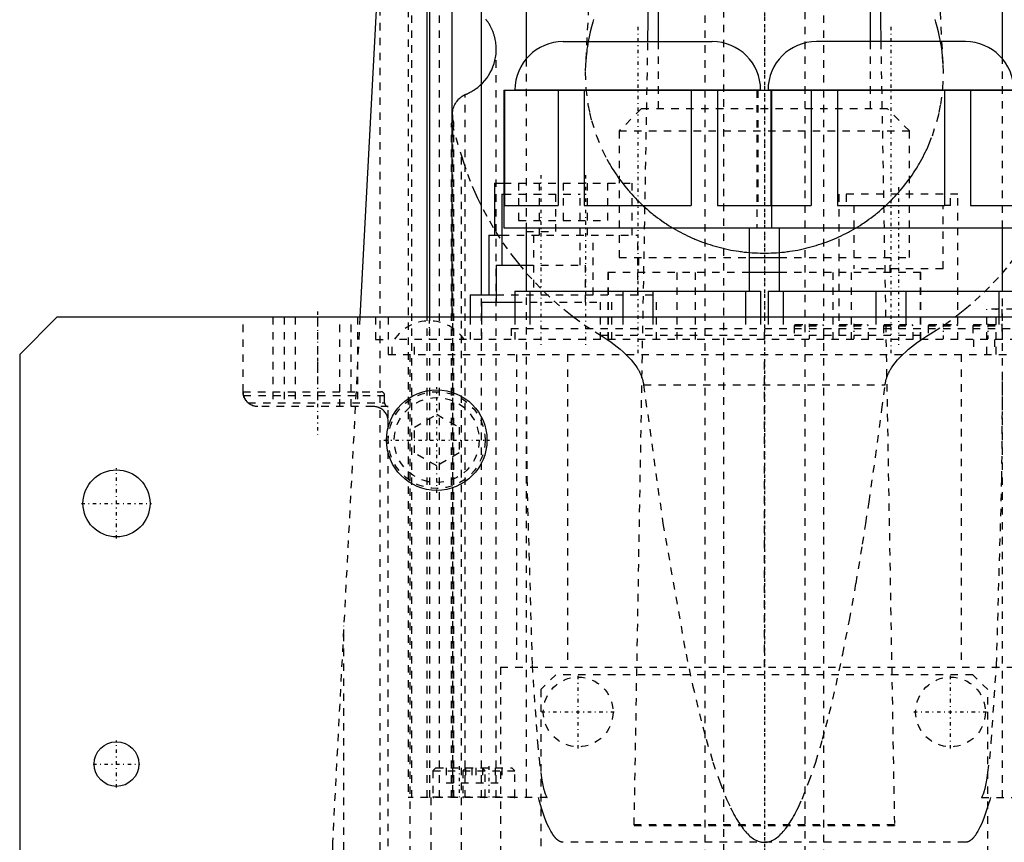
# Model space of a CAD drawing. Extents: x -100 to 100, y -99 to 429.
# Tile 11 of 14: x -100 to 32, y 85 to 196. Entities that reach past the tile are written whole.
import ezdxf

# ---------------------------------------------------------------- set-up
doc = ezdxf.new("R2010")
doc.units = 0
doc.linetypes.add('CENTER', pattern=[1.5, 0.45, -0.5, 0.05, -0.5])
doc.linetypes.add('DASHED', pattern=[2, 1, -1])
for name, color, linetype in [('AM_0', 7, 'CONTINUOUS'), ('AM_3', 7, 'DASHED'), ('AM_7', 7, 'CENTER')]:
    doc.layers.add(name, color=color, linetype=linetype)

msp = doc.modelspace()

# ---------------------------------------------------------------- linework, layer by layer
at = {"layer": 'AM_0', "color": 7, "linetype": 'CONTINUOUS'}
for p, q in [((-14.25, 286.2), (-14.25, 193)), ((14.25, 193), (14.25, 286.2)), ((-45.28, 156), (-45.28, 227.5)), ((-44.94, 156), (-44.94, 227.5)), ((-41.94, 156), (-41.94, 227.5)), ((-38, 159), (-38, 227.5)), ((-32, 225.85), (-32, 190.66)), ((32, 190.66), (32, 225.85)), ((-15.64, 193), (-15.1, 223.71)), ((15.1, 223.71), (15.64, 193)), ((-50.81, 222.76), (-54.31, 156)), ((-27.01, 193), (-6.99, 193)), ((27.01, 193), (6.99, 193)), ((-35, 186.47), (-35, 168)), ((-35, 186.47), (35, 186.47)), ((-34.89, 186.47), (-34.89, 171)), ((-33.5, 186.51), (-33.5, 186.47)), ((-33.5, 186.51), (-0.5, 186.51)), ((-27.69, 186.47), (-27.69, 171)), ((-24.19, 186.47), (-24.19, 171)), ((-9.81, 186.47), (-9.81, 171)), ((-6.31, 186.47), (-6.31, 171)), ((-0.5, 186.47), (-0.5, 186.51)), ((0.5, 186.51), (0.5, 186.47)), ((0.5, 186.51), (33.5, 186.51)), ((0.89, 186.47), (0.89, 171)), ((1, 168), (1, 186.47)), ((6.31, 186.47), (6.31, 171)), ((9.81, 186.47), (9.81, 171)), ((24.19, 186.47), (24.19, 171)), ((27.69, 186.47), (27.69, 171)), ((-36.25, 174), (-36.25, 167)), ((-36.25, 174), (-35.01, 174)), ((-35.25, 172.5), (-35.25, 163)), ((-35.25, 172.5), (-35, 172.5)), ((-34.89, 171), (-27.69, 171)), ((-24.19, 171), (-9.81, 171)), ((-6.31, 171), (0.89, 171)), ((1, 171), (6.31, 171)), ((9.81, 171), (24.19, 171)), ((27.69, 171), (34.89, 171)), ((-35, 168), (35, 168)), ((-32, 168), (-32, 159.5)), ((-2, 159.5), (-2, 168)), ((2, 168), (2, 159.5)), ((32, 159.5), (32, 168)), ((32, 159.5), (32, 168)), ((-37, 167), (-37, 159)), ((-37, 167), (-35.26, 167)), ((-2, 164), (2, 164)), ((-36, 163), (-36, 158)), ((-36, 163), (-32, 163)), ((2, 162), (-2, 162)), ((-39.5, 159), (-39.5, 156)), ((-39.5, 159), (-36, 159)), ((-33.5, 159.5), (-33.5, 156)), ((-33.5, 159.5), (-0.5, 159.5)), ((-31.48, 159.5), (-31.48, 156)), ((-19.02, 159.5), (-19.02, 156)), ((-14.98, 159.5), (-14.98, 156)), ((-2.52, 159.5), (-2.52, 156)), ((-0.5, 159.5), (-0.5, 156)), ((0.5, 159.5), (0.5, 156)), ((0.5, 159.5), (33.5, 159.5)), ((2.52, 159.5), (2.52, 156)), ((14.98, 159.5), (14.98, 156)), ((19.02, 159.5), (19.02, 156)), ((31.48, 159.5), (31.48, 156)), ((-38, 158), (-38, 156)), ((-38, 158), (-33.5, 158)), ((-95, 156), (-100, 151)), ((95, 156), (-95, 156)), ((-100, 151), (-100, 32))]:
    msp.add_line(p, q, dxfattribs=at)
for centre, radius in [((-44, 139.5), 6.75), ((-87, 131), 4.5), ((-87, 96), 3)]:
    msp.add_circle(centre, radius, dxfattribs=at)
for centre, start, end in [((-27.01, 186.51), 90, 180), ((-6.99, 186.51), 0, 90), ((6.99, 186.51), 90, 180), ((27.01, 186.51), 0, 90)]:
    msp.add_arc(centre, 6.49, start, end, dxfattribs=at)
at = {"layer": 'AM_3', "color": 6, "linetype": 'DASHED'}
for p, q in [((-5.5, 393.25), (-5.5, -76)), ((5.5, -76), (5.5, 393.25)), ((-8, 380.5), (-8, -32.5)), ((8, -32.5), (8, 380.5)), ((-22.57, 217.5), (-24.01, 189.97)), ((24.01, 189.97), (22.57, 217.5)), ((-51.58, 36.5), (-51.58, 207.93)), ((-47.82, 201.29), (-47.82, 91.5)), ((-47.36, 91.5), (-47.36, 201.29)), ((-43.63, 91.5), (-43.63, 198.38)), ((-36, 91.5), (-36, 191.97)), ((-17.48, 87.85), (-15.64, 193)), ((-14.25, 193), (-14.25, 184)), ((14.25, 184), (14.25, 193)), ((15.64, 193), (17.47, 87.85)), ((-32, 190.66), (-32, 91.5)), ((32, 168), (32, 190.66)), ((-1, 186.47), (-1, 168)), ((-0.89, 186.47), (-0.89, 171)), ((-40.18, 91.5), (-40.18, 185.89)), ((-16.5, 184), (-19.5, 181)), ((-16.5, 184), (16.5, 184)), ((19.5, 181), (16.5, 184)), ((-41.89, 183.18), (-41.89, 91.5)), ((-42.01, 182.05), (-41.71, 182.15)), ((-42.01, 182.05), (-40.68, 177.66)), ((-42.01, 91.5), (-42.01, 182.05)), ((-41.71, 91.5), (-41.71, 182.15)), ((-19.5, 181), (-19.5, 164)), ((-19.5, 181), (19.5, 181)), ((19.5, 164), (19.5, 181)), ((-40.68, 36.5), (-40.68, 177.66)), ((-35.01, 174), (-17.75, 174)), ((-33, 174), (-33, 169)), ((-30.25, 174), (-30.25, 167)), ((-27, 174), (-27, 169)), ((-23.75, 167), (-23.75, 174)), ((-21, 169), (-21, 174)), ((-17.75, 167), (-17.75, 174)), ((-35, 172.5), (-24.75, 172.5)), ((-32, 172.5), (-32, 168)), ((-28, 167.5), (-28, 172.5)), ((-24.75, 163), (-24.75, 172.5)), ((10, 172.5), (10, 153)), ((26, 172.5), (10, 172.5)), ((11, 172.5), (11, 171)), ((25, 171), (25, 172.5)), ((26, 153), (26, 172.5)), ((0.89, 171), (1, 171)), ((12, 171), (12, 162.5)), ((24, 162.5), (24, 171)), ((25, 171), (24.19, 171)), ((-33, 169), (-21, 169)), ((-35.26, 167), (-17, 167)), ((-32, 167.5), (-28, 167.5)), ((-31, 167), (-31, 159)), ((-23, 159), (-23, 167)), ((-17, 159), (-17, 167)), ((-19.5, 164), (-2, 164)), ((-16.89, 164), (-16.89, 162)), ((2, 164), (19.5, 164)), ((16.89, 162), (16.89, 164)), ((-32, 163), (-24, 163)), ((-24, 158), (-24, 163)), ((-21, 162), (-21, 153)), ((-2, 162), (-21, 162)), ((-20.95, 153), (-20.95, 162)), ((-11.7, 153), (-11.7, 162)), ((-9.26, 153), (-9.26, 162)), ((21, 162), (2, 162)), ((9.26, 153), (9.26, 162)), ((11.7, 153), (11.7, 162)), ((24, 162.5), (12, 162.5)), ((20.95, 153), (20.95, 162)), ((21, 153), (21, 162)), ((-38, 91.5), (-38, 159)), ((-36, 159), (-14.5, 159)), ((-20.5, 153), (-20.5, 159)), ((-14.5, 153), (-14.5, 159)), ((32, 91.5), (32, 159.5)), ((-33.5, 158), (-22, 158)), ((-22, 153), (-22, 158)), ((29.89, 151), (29.89, 157.1)), ((33.5, 157.1), (29.89, 157.1)), ((31.12, 151), (31.12, 157.1)), ((31.13, 151), (31.13, 157.1)), ((31.88, 157.1), (31.88, 153)), ((-70, 146), (-70, 156)), ((-66, 156), (-66, 144)), ((-64.5, 156), (-64.5, 144)), ((-63, 156), (-63, 144)), ((-60, 156), (-60, 144)), ((-54.31, 156), (-58, 85.5)), ((-57, 144), (-57, 156)), ((-55.5, 144), (-55.5, 156)), ((-54.64, 156), (-54.64, 144)), ((-52.21, 156), (-52.21, 153)), ((-50.5, 156), (-50.5, 151)), ((-45.28, 91.5), (-45.28, 156)), ((-44.94, 91.5), (-44.94, 156)), ((-41.94, 91.5), (-41.94, 156)), ((-39.5, 156), (-39.5, 153)), ((-38, 156), (-38, 153)), ((-33.5, 156), (-33.5, 153)), ((-31.48, 156), (-31.48, 154.5)), ((-19.02, 156), (-19.02, 154.5)), ((-14.98, 156), (-14.98, 154.5)), ((-2.52, 156), (-2.52, 154.5)), ((-0.5, 156), (-0.5, 154.5)), ((0.5, 156), (0.5, 154.5)), ((2.52, 156), (2.52, 154.5)), ((4.15, 155), (4, 154.85)), ((4, 154.85), (4, 153)), ((4, 154.85), (8, 154.85)), ((4.15, 155), (7.85, 155)), ((8, 154.85), (7.85, 155)), ((8, 153), (8, 154.85)), ((10.15, 155), (10, 154.85)), ((10, 154.85), (14, 154.85)), ((10.15, 155), (13.85, 155)), ((14, 154.85), (13.85, 155)), ((14, 153), (14, 154.85)), ((14.98, 156), (14.98, 154.5)), ((16.15, 155), (16, 154.85)), ((16, 154.85), (16, 153)), ((16, 154.85), (20, 154.85)), ((16.15, 155), (19.85, 155)), ((19.02, 156), (19.02, 154.5)), ((20, 154.85), (19.85, 155)), ((20, 153), (20, 154.85)), ((22.15, 155), (22, 154.85)), ((22, 154.85), (22, 153)), ((22, 154.85), (26, 154.85)), ((22.15, 155), (25.85, 155)), ((26, 154.85), (25.85, 155)), ((28.15, 155), (28, 154.85)), ((28, 154.85), (28, 153)), ((28, 154.85), (32, 154.85)), ((28.15, 155), (31.85, 155)), ((31.48, 156), (31.48, 154.5)), ((32, 154.85), (31.85, 155)), ((32, 153), (32, 154.85)), ((-34, 154.5), (-34, 153)), ((-34, 154.5), (34, 154.5)), ((-22, 153.57), (22, 153.57)), ((0, 153), (0, 154.5)), ((-52.21, 153), (-50.5, 153)), ((-50, 151), (-50, 153)), ((50, 153), (-50, 153)), ((-47, 151), (-47, 153)), ((28.1, 153), (28.1, 151)), ((30.91, 153), (30.91, 151)), ((-50.5, 151), (50.5, 151)), ((-47.59, 151), (-47.59, 39)), ((-33.3, 151), (-33.3, 109)), ((-26.42, 151), (-26.42, 109)), ((0, 109), (0, 151)), ((26.42, 151), (26.42, 109)), ((-16.22, 146.91), (16.22, 146.91)), ((-70, 146), (-51.5, 146)), ((-69.94, 145.5), (-51, 145.5)), ((-51, 144.5), (-51, 145.5)), ((-69.32, 144.5), (-51, 144.5)), ((-50.5, 144), (-68, 144)), ((-50.5, 142.5), (-50.5, 144)), ((-47, 141.23), (-44, 142.96)), ((-44, 142.96), (-41, 141.23)), ((-50.56, 142.5), (-50.5, 142.5)), ((-50.5, 39), (-50.5, 142)), ((-47, 137.77), (-47, 141.23)), ((-41, 141.23), (-41, 137.77)), ((-44, 136.04), (-47, 137.77)), ((-41, 137.77), (-44, 136.04)), ((-56.48, 36.5), (-56.48, 114.58)), ((-35.44, 109), (-35.44, 39)), ((-35.44, 109), (35.44, 109)), ((-28, 108), (-30, 106)), ((28, 108), (-28, 108)), ((30, 106), (28, 108)), ((-30, 106), (-30, 42)), ((30, 42), (30, 106)), ((-44.1, 95.5), (-44.5, 95.1)), ((-44.1, 95.5), (-33.9, 95.5)), ((-42.73, 95.5), (-42.73, 93.5)), ((-41.87, 95.5), (-41.87, 93.5)), ((-40.1, 95.5), (-40.5, 95.1)), ((-40.13, 95.5), (-40.13, 93.5)), ((-39.27, 95.5), (-39.27, 93.5)), ((-38.73, 95.5), (-38.73, 93.5)), ((-37.5, 95.1), (-37.9, 95.5)), ((-37.87, 95.5), (-37.87, 93.5)), ((-36.13, 95.5), (-36.13, 93.5)), ((-35.27, 95.5), (-35.27, 93.5)), ((-33.5, 95.1), (-33.9, 95.5)), ((-44.5, 95.1), (-44.5, 91.6)), ((-44.5, 95.1), (-33.5, 95.1)), ((-40.5, 95.1), (-40.5, 91.6)), ((-37.5, 91.6), (-37.5, 95.1)), ((-33.5, 91.6), (-33.5, 95.1)), ((-42.73, 93.5), (-39.27, 93.5)), ((-38.73, 93.5), (-35.27, 93.5)), ((-29.16, 91.5), (-47.82, 91.5)), ((-44.73, 36.5), (-44.73, 91.5)), ((-44.5, 91.6), (-33.5, 91.6)), ((29.16, 91.5), (47.82, 91.5)), ((17.47, 87.85), (-17.48, 87.85)), ((-17.48, 87.85), (-17.48, 87.75)), ((-17.48, 87.75), (17.47, 87.75)), ((17.47, 87.85), (17.47, 87.75)), ((-58, 85.5), (-57.14, 36.5)), ((27, 85.5), (-27, 85.5))]:
    msp.add_line(p, q, dxfattribs=at)
for points in [[(-36, 191.97, 0), (-36.01, 192.29, 0), (-36.07, 192.91, 0), (-36.13, 193.28, 0), (-36.15, 193.38, 0), (-36.18, 193.48, 0), (-36.19, 193.53, 0), (-36.2, 193.58, 0), (-36.23, 193.68, 0), (-36.26, 193.79, 0), (-36.27, 193.84, 0), (-36.29, 193.89, 0), (-36.32, 193.99, 0), (-36.35, 194.09, 0), (-36.37, 194.14, 0), (-36.39, 194.19, 0), (-36.43, 194.28, 0), (-36.46, 194.38, 0), (-36.5, 194.48, 0), (-36.54, 194.58, 0), (-36.59, 194.67, 0), (-36.61, 194.72, 0), (-36.63, 194.77, 0), (-36.68, 194.86, 0), (-36.73, 194.96, 0), (-36.77, 195.05, 0), (-36.82, 195.14, 0), (-36.88, 195.23, 0), (-36.9, 195.28, 0), (-36.93, 195.32, 0), (-36.98, 195.41, 0), (-37.04, 195.5, 0), (-37.1, 195.59, 0), (-37.16, 195.68, 0), (-37.22, 195.76, 0), (-37.25, 195.81, 0), (-37.28, 195.85, 0), (-37.34, 195.93, 0), (-37.41, 196.01, 0)], [(-22.93, 195.95, 0), (-23.03, 195.63, 0), (-23.22, 194.98, 0), (-23.38, 194.32, 0), (-23.53, 193.66, 0), (-23.66, 193, 0), (-23.77, 192.33, 0), (-23.82, 191.99, 0), (-23.86, 191.66, 0), (-23.94, 190.98, 0), (-23.99, 190.31, 0), (-24.01, 189.97, 0)], [(24.01, 189.97, 0), (23.99, 190.31, 0), (23.94, 190.98, 0), (23.86, 191.66, 0), (23.82, 191.99, 0), (23.77, 192.33, 0), (23.66, 193, 0), (23.53, 193.66, 0), (23.38, 194.32, 0), (23.22, 194.98, 0), (23.03, 195.63, 0), (22.93, 195.95, 0)], [(-40.18, 185.89, 0), (-40.15, 185.9, 0), (-40.08, 185.93, 0), (-40.02, 185.96, 0), (-39.98, 185.97, 0), (-39.95, 185.99, 0), (-39.88, 186.01, 0), (-39.82, 186.04, 0), (-39.75, 186.07, 0), (-39.68, 186.11, 0), (-39.62, 186.14, 0), (-39.59, 186.15, 0), (-39.55, 186.17, 0), (-39.49, 186.2, 0), (-39.42, 186.24, 0), (-39.36, 186.27, 0), (-39.3, 186.31, 0), (-39.23, 186.34, 0), (-39.2, 186.36, 0), (-39.17, 186.38, 0), (-39.11, 186.42, 0), (-39.05, 186.46, 0), (-39.02, 186.48, 0), (-38.99, 186.5, 0), (-38.93, 186.54, 0), (-38.87, 186.58, 0), (-38.84, 186.6, 0), (-38.81, 186.62, 0), (-38.75, 186.66, 0), (-38.69, 186.7, 0), (-38.48, 186.85, 0), (-38.15, 187.13, 0), (-37.84, 187.44, 0), (-37.54, 187.76, 0), (-37.27, 188.1, 0), (-37.15, 188.28, 0), (-37.03, 188.46, 0), (-36.8, 188.84, 0), (-36.61, 189.22, 0), (-36.44, 189.63, 0), (-36.29, 190.04, 0), (-36.18, 190.46, 0), (-36.13, 190.67, 0), (-36.09, 190.88, 0), (-36.03, 191.32, 0), (-36, 191.75, 0), (-36, 191.97, 0)], [(-24.01, 189.97, 0), (-24.05, 188.88, 0), (-23.96, 186.71, 0), (-23.69, 184.56, 0), (-23.48, 183.49, 0), (-23.22, 182.43, 0), (-22.56, 180.36, 0), (-21.72, 178.36, 0), (-21.15, 177.23, 0), (-20.97, 176.91, 0), (-20.79, 176.6, 0), (-20.7, 176.44, 0), (-20.61, 176.29, 0), (-20.42, 175.98, 0), (-20.23, 175.67, 0), (-20.03, 175.37, 0), (-19.83, 175.07, 0), (-19.62, 174.77, 0), (-19.52, 174.62, 0), (-19.41, 174.48, 0), (-19.19, 174.19, 0), (-18.97, 173.9, 0), (-18.75, 173.61, 0), (-18.52, 173.33, 0), (-18.29, 173.06, 0), (-18.17, 172.92, 0), (-18.05, 172.78, 0), (-17.81, 172.51, 0), (-17.57, 172.25, 0), (-17.44, 172.11, 0), (-17.32, 171.98, 0), (-17.07, 171.72, 0), (-16.81, 171.47, 0), (-16.68, 171.34, 0), (-16.55, 171.22, 0), (-16.28, 170.97, 0), (-16.02, 170.73, 0), (-15.75, 170.49, 0), (-15.47, 170.25, 0), (-15.19, 170.02, 0), (-15.05, 169.91, 0), (-14.91, 169.79, 0), (-14.63, 169.57, 0), (-14.34, 169.35, 0), (-14.05, 169.14, 0), (-13.75, 168.93, 0), (-13.45, 168.73, 0), (-13.3, 168.62, 0), (-13.15, 168.52, 0), (-12.85, 168.33, 0), (-12.54, 168.14, 0), (-12.23, 167.95, 0), (-11.92, 167.77, 0), (-11.6, 167.59, 0), (-11.44, 167.51, 0), (-11.28, 167.42, 0), (-10.96, 167.25, 0), (-10.64, 167.09, 0), (-10.32, 166.93, 0), (-9.99, 166.78, 0), (-9.66, 166.63, 0), (-9.49, 166.56, 0), (-9.33, 166.49, 0), (-8.99, 166.35, 0), (-8.66, 166.22, 0), (-8.32, 166.09, 0), (-7.98, 165.97, 0), (-7.64, 165.85, 0), (-7.46, 165.79, 0), (-7.29, 165.74, 0), (-6.95, 165.63, 0), (-6.6, 165.53, 0), (-6.43, 165.48, 0), (-6.25, 165.43, 0), (-5.9, 165.34, 0), (-5.55, 165.25, 0), (-5.38, 165.21, 0), (-5.2, 165.17, 0), (-4.85, 165.1, 0), (-4.49, 165.02, 0), (-4.14, 164.96, 0), (-3.78, 164.9, 0), (-3.42, 164.85, 0), (-3.24, 164.82, 0), (-3.06, 164.8, 0), (-2.7, 164.75, 0), (-2.35, 164.72, 0), (-1.99, 164.68, 0), (-1.63, 164.66, 0), (-1.26, 164.63, 0), (-1.08, 164.63, 0), (-0.9, 164.62, 0), (-0.54, 164.61, 0), (-0.18, 164.6, 0), (0, 164.6, 0)], [(0, 164.6, 0), (0.18, 164.6, 0), (0.54, 164.61, 0), (0.9, 164.62, 0), (1.08, 164.63, 0), (1.26, 164.63, 0), (1.63, 164.66, 0), (1.99, 164.68, 0), (2.35, 164.72, 0), (2.7, 164.75, 0), (3.06, 164.8, 0), (3.24, 164.82, 0), (3.42, 164.85, 0), (3.78, 164.9, 0), (4.14, 164.96, 0), (4.49, 165.02, 0), (4.85, 165.1, 0), (5.2, 165.17, 0), (5.38, 165.21, 0), (5.55, 165.25, 0), (5.9, 165.34, 0), (6.25, 165.43, 0), (6.43, 165.48, 0), (6.6, 165.53, 0), (6.95, 165.63, 0), (7.29, 165.74, 0), (7.46, 165.79, 0), (7.64, 165.85, 0), (7.98, 165.97, 0), (8.32, 166.09, 0), (8.66, 166.22, 0), (8.99, 166.35, 0), (9.33, 166.49, 0), (9.49, 166.56, 0), (9.66, 166.63, 0), (9.99, 166.78, 0), (10.32, 166.93, 0), (10.64, 167.09, 0), (10.96, 167.25, 0), (11.28, 167.42, 0), (11.44, 167.51, 0), (11.6, 167.59, 0), (11.92, 167.77, 0), (12.23, 167.95, 0), (12.54, 168.14, 0), (12.85, 168.33, 0), (13.15, 168.52, 0), (13.3, 168.62, 0), (13.45, 168.73, 0), (13.75, 168.93, 0), (14.05, 169.14, 0), (14.34, 169.35, 0), (14.63, 169.57, 0), (14.91, 169.79, 0), (15.05, 169.91, 0), (15.19, 170.02, 0), (15.47, 170.25, 0), (15.75, 170.49, 0), (16.02, 170.73, 0), (16.28, 170.97, 0), (16.55, 171.22, 0), (16.68, 171.34, 0), (16.81, 171.47, 0), (17.07, 171.72, 0), (17.32, 171.98, 0), (17.44, 172.11, 0), (17.57, 172.25, 0), (17.81, 172.51, 0), (18.05, 172.78, 0), (18.17, 172.92, 0), (18.29, 173.06, 0), (18.52, 173.33, 0), (18.75, 173.61, 0), (18.97, 173.9, 0), (19.19, 174.19, 0), (19.41, 174.48, 0), (19.52, 174.62, 0), (19.62, 174.77, 0), (19.83, 175.07, 0), (20.03, 175.37, 0), (20.23, 175.67, 0), (20.42, 175.98, 0), (20.61, 176.29, 0), (20.7, 176.44, 0), (20.79, 176.6, 0), (20.97, 176.91, 0), (21.15, 177.23, 0), (21.32, 177.55, 0), (21.48, 177.87, 0), (21.64, 178.2, 0), (21.72, 178.36, 0), (21.8, 178.52, 0), (21.95, 178.85, 0), (22.09, 179.19, 0), (22.56, 180.36, 0), (23.22, 182.43, 0), (23.48, 183.49, 0), (23.69, 184.56, 0), (23.96, 186.71, 0), (24.05, 188.88, 0), (24.01, 189.97, 0)], [(-41.89, 183.18, 0), (-41.89, 183.28, 0), (-41.88, 183.46, 0), (-41.85, 183.65, 0), (-41.84, 183.74, 0), (-41.82, 183.83, 0), (-41.77, 184.01, 0), (-41.71, 184.19, 0), (-41.65, 184.37, 0), (-41.57, 184.54, 0), (-41.48, 184.7, 0), (-41.43, 184.78, 0), (-41.38, 184.86, 0), (-41.27, 185.01, 0), (-41.15, 185.16, 0), (-41.02, 185.3, 0), (-40.88, 185.42, 0), (-40.74, 185.55, 0), (-40.67, 185.6, 0), (-40.59, 185.66, 0), (-40.43, 185.76, 0), (-40.34, 185.81, 0), (-40.31, 185.83, 0), (-40.28, 185.84, 0), (-40.27, 185.85, 0), (-40.25, 185.86, 0), (-40.23, 185.87, 0), (-40.2, 185.88, 0), (-40.18, 185.89, 0)], [(-41.71, 182.15, 0), (-41.72, 182.18, 0), (-41.74, 182.24, 0), (-41.76, 182.29, 0), (-41.76, 182.32, 0), (-41.77, 182.35, 0), (-41.79, 182.4, 0), (-41.8, 182.46, 0), (-41.82, 182.52, 0), (-41.83, 182.57, 0), (-41.84, 182.63, 0), (-41.84, 182.66, 0), (-41.85, 182.69, 0), (-41.86, 182.75, 0), (-41.87, 182.8, 0), (-41.87, 182.86, 0), (-41.88, 182.92, 0), (-41.88, 182.98, 0), (-41.88, 183.01, 0), (-41.89, 183.04, 0), (-41.89, 183.09, 0), (-41.89, 183.15, 0), (-41.89, 183.18, 0)], [(-40.68, 177.66, 0), (-40.42, 176.83, 0), (-39.86, 175.19, 0), (-39.22, 173.58, 0), (-38.88, 172.79, 0), (-38.52, 172, 0), (-37.76, 170.44, 0), (-36.93, 168.92, 0), (-36.05, 167.43, 0), (-35.1, 165.98, 0), (-34.09, 164.57, 0), (-33.57, 163.88, 0), (-33.03, 163.2, 0), (-31.92, 161.88, 0), (-30.75, 160.6, 0), (-29.53, 159.37, 0), (-28.26, 158.19, 0), (-26.94, 157.07, 0), (-26.27, 156.52, 0), (-25.58, 155.99, 0), (-24.18, 154.98, 0), (-22.73, 154.02, 0), (-22, 153.57, 0)], [(22, 153.57, 0), (22.73, 154.02, 0), (24.18, 154.98, 0), (25.58, 155.99, 0), (26.27, 156.52, 0), (26.94, 157.07, 0), (28.26, 158.19, 0), (29.53, 159.37, 0), (30.75, 160.6, 0), (31.92, 161.88, 0), (33.03, 163.2, 0), (33.57, 163.88, 0), (34.09, 164.57, 0), (35.1, 165.98, 0), (36.05, 167.43, 0), (36.93, 168.92, 0), (37.76, 170.44, 0), (38.52, 172, 0), (38.88, 172.79, 0), (39.22, 173.58, 0), (39.86, 175.19, 0), (40.42, 176.83, 0), (40.68, 177.66, 0)], [(-22, 153.57, 0), (-21.79, 153.44, 0), (-21.38, 153.18, 0), (-20.97, 152.91, 0), (-20.77, 152.77, 0), (-20.57, 152.63, 0), (-20.17, 152.34, 0), (-19.77, 152.03, 0), (-19.37, 151.7, 0), (-18.98, 151.36, 0), (-18.6, 151.01, 0), (-18.41, 150.83, 0), (-18.23, 150.64, 0), (-17.88, 150.26, 0), (-17.55, 149.86, 0), (-17.24, 149.45, 0), (-17.08, 149.2, 0), (-17.03, 149.13, 0), (-16.99, 149.06, 0), (-16.97, 149.03, 0), (-16.95, 148.99, 0), (-16.9, 148.92, 0), (-16.86, 148.85, 0), (-16.82, 148.77, 0), (-16.78, 148.7, 0), (-16.75, 148.62, 0), (-16.73, 148.59, 0), (-16.71, 148.55, 0), (-16.67, 148.47, 0), (-16.64, 148.4, 0), (-16.62, 148.36, 0), (-16.6, 148.32, 0), (-16.57, 148.25, 0), (-16.54, 148.17, 0), (-16.52, 148.13, 0), (-16.51, 148.09, 0), (-16.48, 148.02, 0), (-16.45, 147.94, 0), (-16.43, 147.86, 0), (-16.4, 147.78, 0), (-16.38, 147.7, 0), (-16.37, 147.66, 0), (-16.35, 147.62, 0), (-16.33, 147.54, 0), (-16.31, 147.46, 0), (-16.3, 147.38, 0), (-16.28, 147.29, 0), (-16.26, 147.21, 0), (-16.26, 147.17, 0), (-16.25, 147.13, 0), (-16.24, 147.04, 0), (-16.23, 146.96, 0), (-16.22, 146.91, 0)], [(16.22, 146.91, 0), (16.23, 146.96, 0), (16.24, 147.04, 0), (16.25, 147.13, 0), (16.26, 147.17, 0), (16.26, 147.21, 0), (16.28, 147.29, 0), (16.3, 147.38, 0), (16.31, 147.46, 0), (16.33, 147.54, 0), (16.35, 147.62, 0), (16.37, 147.66, 0), (16.38, 147.7, 0), (16.4, 147.78, 0), (16.43, 147.86, 0), (16.45, 147.94, 0), (16.48, 148.02, 0), (16.51, 148.09, 0), (16.52, 148.13, 0), (16.54, 148.17, 0), (16.57, 148.25, 0), (16.6, 148.32, 0), (16.62, 148.36, 0), (16.64, 148.4, 0), (16.67, 148.47, 0), (16.71, 148.55, 0), (16.73, 148.59, 0), (16.75, 148.62, 0), (16.78, 148.7, 0), (16.82, 148.77, 0), (16.86, 148.85, 0), (16.9, 148.92, 0), (16.95, 148.99, 0), (16.97, 149.03, 0), (16.99, 149.06, 0), (17.03, 149.13, 0), (17.08, 149.2, 0), (17.24, 149.45, 0), (17.55, 149.86, 0), (17.88, 150.26, 0), (18.23, 150.64, 0), (18.41, 150.83, 0), (18.6, 151.01, 0), (18.98, 151.36, 0), (19.37, 151.7, 0), (19.77, 152.03, 0), (20.17, 152.34, 0), (20.57, 152.63, 0), (20.77, 152.77, 0), (20.97, 152.91, 0), (21.38, 153.18, 0), (21.79, 153.44, 0), (22, 153.57, 0)], [(-32, 148.66, 0), (-31.9, 134.35, 0), (-31.18, 109.3, 0), (-30.48, 98.92, 0), (-30.26, 96.71, 0), (-30.03, 94.87, 0), (-29.91, 94.09, 0), (-29.79, 93.41, 0), (-29.64, 92.74, 0), (-29.6, 92.58, 0), (-29.56, 92.42, 0), (-29.54, 92.35, 0), (-29.52, 92.28, 0), (-29.48, 92.14, 0), (-29.44, 92.02, 0), (-29.39, 91.91, 0), (-29.35, 91.81, 0), (-29.31, 91.72, 0), (-29.29, 91.68, 0), (-29.27, 91.64, 0), (-29.24, 91.6, 0), (-29.24, 91.59, 0), (-29.23, 91.58, 0), (-29.23, 91.58, 0), (-29.22, 91.57, 0), (-29.22, 91.56, 0), (-29.21, 91.55, 0), (-29.2, 91.54, 0), (-29.19, 91.54, 0), (-29.19, 91.53, 0), (-29.18, 91.52, 0), (-29.18, 91.52, 0), (-29.17, 91.51, 0), (-29.17, 91.5, 0), (-29.16, 91.5, 0)], [(29.16, 91.5, 0), (29.17, 91.5, 0), (29.17, 91.51, 0), (29.18, 91.52, 0), (29.18, 91.52, 0), (29.19, 91.53, 0), (29.19, 91.54, 0), (29.2, 91.54, 0), (29.21, 91.55, 0), (29.22, 91.56, 0), (29.22, 91.57, 0), (29.23, 91.58, 0), (29.23, 91.58, 0), (29.24, 91.59, 0), (29.24, 91.6, 0), (29.25, 91.62, 0), (29.26, 91.63, 0), (29.26, 91.64, 0), (29.27, 91.64, 0), (29.27, 91.65, 0), (29.28, 91.66, 0), (29.29, 91.68, 0), (29.29, 91.68, 0), (29.31, 91.72, 0), (29.35, 91.81, 0), (29.39, 91.91, 0), (29.44, 92.02, 0), (29.48, 92.14, 0), (29.52, 92.28, 0), (29.54, 92.35, 0), (29.56, 92.42, 0), (29.6, 92.58, 0), (29.64, 92.74, 0), (29.79, 93.41, 0), (29.91, 94.09, 0), (30.03, 94.87, 0), (30.26, 96.71, 0), (30.48, 98.92, 0), (31.18, 109.3, 0), (31.9, 134.35, 0), (32, 148.66, 0)], [(-16.22, 146.91, 0), (-13.63, 128.32, 0), (-10.52, 110.76, 0), (-9.63, 106.58, 0), (-8.72, 102.77, 0), (-8.27, 101, 0), (-7.82, 99.33, 0), (-6.91, 96.28, 0), (-5.99, 93.6, 0), (-5.07, 91.3, 0), (-4.54, 90.14, 0), (-4.38, 89.83, 0), (-4.23, 89.53, 0), (-4.15, 89.38, 0), (-4.08, 89.24, 0), (-3.92, 88.97, 0), (-3.77, 88.7, 0), (-3.62, 88.44, 0), (-3.46, 88.2, 0), (-3.31, 87.96, 0), (-3.23, 87.85, 0), (-3.16, 87.74, 0), (-3, 87.53, 0), (-2.85, 87.32, 0), (-2.77, 87.23, 0), (-2.7, 87.13, 0), (-2.54, 86.95, 0), (-2.39, 86.78, 0), (-2.31, 86.7, 0), (-2.23, 86.62, 0), (-2.08, 86.47, 0), (-1.93, 86.33, 0), (-1.77, 86.21, 0), (-1.62, 86.09, 0), (-1.46, 85.98, 0), (-1.39, 85.93, 0), (-1.31, 85.89, 0), (-1.16, 85.8, 0), (-1, 85.73, 0), (-0.85, 85.66, 0), (-0.69, 85.61, 0), (-0.54, 85.57, 0), (-0.46, 85.55, 0), (-0.39, 85.53, 0), (-0.23, 85.51, 0), (-0.08, 85.5, 0), (0, 85.5, 0)], [(0, 85.5, 0), (0.08, 85.5, 0), (0.23, 85.51, 0), (0.39, 85.53, 0), (0.46, 85.55, 0), (0.54, 85.57, 0), (0.69, 85.61, 0), (0.85, 85.66, 0), (1, 85.73, 0), (1.16, 85.8, 0), (1.31, 85.89, 0), (1.39, 85.93, 0), (1.46, 85.98, 0), (1.62, 86.09, 0), (1.77, 86.21, 0), (1.93, 86.33, 0), (2.08, 86.47, 0), (2.23, 86.62, 0), (2.31, 86.7, 0), (2.39, 86.78, 0), (2.54, 86.95, 0), (2.7, 87.13, 0), (2.77, 87.23, 0), (2.85, 87.32, 0), (3, 87.53, 0), (3.16, 87.74, 0), (3.23, 87.85, 0), (3.31, 87.96, 0), (3.46, 88.2, 0), (3.62, 88.44, 0), (3.77, 88.7, 0), (3.92, 88.97, 0), (4.08, 89.24, 0), (4.15, 89.38, 0), (4.23, 89.53, 0), (4.38, 89.83, 0), (4.54, 90.14, 0), (5.07, 91.3, 0), (5.99, 93.6, 0), (6.91, 96.28, 0), (7.82, 99.33, 0), (8.27, 101, 0), (8.72, 102.77, 0), (9.63, 106.58, 0), (10.52, 110.76, 0), (11.42, 115.31, 0), (12.31, 120.24, 0), (13.19, 125.53, 0), (13.63, 128.32, 0), (14.06, 131.19, 0), (14.93, 137.21, 0), (15.8, 143.59, 0), (16.22, 146.91, 0)], [(-68, 144, 0), (-68.02, 144, 0), (-68.05, 144, 0), (-68.09, 144, 0), (-68.11, 144, 0), (-68.13, 144, 0), (-68.16, 144.01, 0), (-68.2, 144.01, 0), (-68.32, 144.03, 0), (-68.51, 144.07, 0), (-68.61, 144.09, 0), (-68.7, 144.13, 0), (-68.87, 144.2, 0), (-69.03, 144.29, 0), (-69.18, 144.39, 0), (-69.32, 144.5, 0), (-69.45, 144.62, 0), (-69.51, 144.68, 0), (-69.56, 144.75, 0), (-69.66, 144.88, 0), (-69.75, 145.03, 0), (-69.82, 145.17, 0), (-69.88, 145.32, 0), (-69.93, 145.47, 0), (-69.95, 145.55, 0), (-69.96, 145.62, 0), (-69.99, 145.77, 0), (-70, 145.93, 0), (-70, 146, 0)], [(-69.94, 145.5, 0), (-69.94, 145.5, 0), (-69.94, 145.51, 0), (-69.94, 145.52, 0), (-69.94, 145.52, 0), (-69.94, 145.52, 0), (-69.94, 145.53, 0), (-69.95, 145.54, 0), (-69.95, 145.54, 0), (-69.95, 145.55, 0), (-69.95, 145.56, 0), (-69.95, 145.56, 0), (-69.95, 145.57, 0), (-69.95, 145.57, 0), (-69.96, 145.58, 0), (-69.96, 145.59, 0), (-69.96, 145.59, 0), (-69.96, 145.6, 0), (-69.96, 145.6, 0), (-69.96, 145.61, 0), (-69.96, 145.62, 0), (-69.96, 145.62, 0), (-69.96, 145.63, 0), (-69.97, 145.63, 0), (-69.97, 145.64, 0), (-69.97, 145.64, 0), (-69.97, 145.65, 0), (-69.97, 145.65, 0), (-69.97, 145.66, 0), (-69.97, 145.66, 0), (-69.97, 145.67, 0), (-69.97, 145.68, 0), (-69.98, 145.69, 0), (-69.98, 145.69, 0), (-69.98, 145.69, 0), (-69.98, 145.7, 0), (-69.98, 145.71, 0), (-69.98, 145.71, 0), (-69.98, 145.72, 0), (-69.98, 145.73, 0), (-69.98, 145.73, 0), (-69.98, 145.73, 0), (-69.98, 145.74, 0), (-69.98, 145.75, 0), (-69.98, 145.75, 0), (-69.99, 145.76, 0), (-69.99, 145.76, 0), (-69.99, 145.77, 0), (-69.99, 145.77, 0), (-69.99, 145.78, 0), (-69.99, 145.78, 0), (-69.99, 145.79, 0), (-69.99, 145.79, 0), (-69.99, 145.8, 0), (-69.99, 145.8, 0), (-69.99, 145.81, 0), (-69.99, 145.81, 0), (-69.99, 145.82, 0), (-69.99, 145.82, 0), (-69.99, 145.83, 0), (-69.99, 145.83, 0), (-69.99, 145.84, 0), (-69.99, 145.84, 0), (-69.99, 145.84, 0), (-69.99, 145.85, 0), (-69.99, 145.85, 0), (-69.99, 145.85, 0), (-70, 145.86, 0), (-70, 145.86, 0), (-70, 145.87, 0), (-70, 145.87, 0), (-70, 145.87, 0), (-70, 145.88, 0), (-70, 145.88, 0), (-70, 145.89, 0), (-70, 145.89, 0), (-70, 145.89, 0), (-70, 145.9, 0), (-70, 145.9, 0), (-70, 145.91, 0), (-70, 145.91, 0), (-70, 145.91, 0), (-70, 145.92, 0), (-70, 145.92, 0), (-70, 145.92, 0), (-70, 145.93, 0), (-70, 145.93, 0), (-70, 145.93, 0), (-70, 145.94, 0), (-70, 145.94, 0), (-70, 145.94, 0), (-70, 145.94, 0), (-70, 145.95, 0), (-70, 145.95, 0), (-70, 145.95, 0), (-70, 145.96, 0), (-70, 145.96, 0), (-70, 145.96, 0), (-70, 145.96, 0), (-70, 145.97, 0), (-70, 145.97, 0), (-70, 145.97, 0), (-70, 145.97, 0), (-70, 145.98, 0), (-70, 145.98, 0), (-70, 145.98, 0), (-70, 145.98, 0), (-70, 145.98, 0), (-70, 145.98, 0), (-70, 145.98, 0), (-70, 145.99, 0), (-70, 145.99, 0), (-70, 145.99, 0), (-70, 145.99, 0), (-70, 145.99, 0), (-70, 145.99, 0), (-70, 145.99, 0), (-70, 145.99, 0), (-70, 146, 0), (-70, 146, 0), (-70, 146, 0), (-70, 146, 0), (-70, 146, 0), (-70, 146, 0), (-70, 146, 0), (-70, 146, 0), (-70, 146, 0), (-70, 146, 0), (-70, 146, 0), (-70, 146, 0), (-70, 146, 0)], [(-69.95, 145.56, 0), (-69.95, 145.56, 0), (-69.95, 145.57, 0), (-69.95, 145.57, 0), (-69.95, 145.58, 0), (-69.95, 145.58, 0), (-69.95, 145.59, 0), (-69.95, 145.59, 0), (-69.95, 145.6, 0), (-69.95, 145.61, 0), (-69.95, 145.61, 0), (-69.95, 145.62, 0), (-69.95, 145.62, 0), (-69.95, 145.63, 0), (-69.95, 145.63, 0), (-69.95, 145.64, 0), (-69.95, 145.65, 0), (-69.95, 145.65, 0), (-69.95, 145.66, 0), (-69.95, 145.66, 0), (-69.95, 145.67, 0), (-69.95, 145.67, 0), (-69.95, 145.68, 0), (-69.95, 145.68, 0), (-69.95, 145.68, 0), (-69.95, 145.69, 0), (-69.95, 145.69, 0), (-69.95, 145.7, 0), (-69.95, 145.7, 0), (-69.95, 145.71, 0), (-69.95, 145.72, 0), (-69.95, 145.72, 0), (-69.96, 145.73, 0), (-69.96, 145.73, 0), (-69.96, 145.73, 0), (-69.96, 145.74, 0), (-69.96, 145.75, 0), (-69.96, 145.75, 0), (-69.96, 145.76, 0), (-69.96, 145.76, 0), (-69.96, 145.77, 0), (-69.96, 145.77, 0), (-69.96, 145.78, 0), (-69.96, 145.78, 0), (-69.96, 145.79, 0), (-69.96, 145.79, 0), (-69.96, 145.8, 0), (-69.96, 145.8, 0), (-69.96, 145.8, 0), (-69.96, 145.81, 0), (-69.96, 145.81, 0), (-69.96, 145.82, 0), (-69.96, 145.82, 0), (-69.96, 145.83, 0), (-69.96, 145.83, 0), (-69.96, 145.83, 0), (-69.96, 145.84, 0), (-69.96, 145.84, 0), (-69.96, 145.85, 0), (-69.96, 145.85, 0), (-69.96, 145.86, 0), (-69.96, 145.86, 0), (-69.96, 145.86, 0), (-69.96, 145.87, 0), (-69.97, 145.87, 0), (-69.97, 145.87, 0), (-69.97, 145.88, 0), (-69.97, 145.88, 0), (-69.97, 145.88, 0), (-69.97, 145.89, 0), (-69.97, 145.89, 0), (-69.97, 145.89, 0), (-69.97, 145.9, 0), (-69.97, 145.9, 0), (-69.97, 145.9, 0), (-69.97, 145.91, 0), (-69.97, 145.91, 0), (-69.97, 145.91, 0), (-69.97, 145.92, 0), (-69.97, 145.92, 0), (-69.97, 145.92, 0), (-69.97, 145.93, 0), (-69.97, 145.93, 0), (-69.97, 145.93, 0), (-69.97, 145.93, 0), (-69.97, 145.94, 0), (-69.97, 145.94, 0), (-69.97, 145.94, 0), (-69.97, 145.95, 0), (-69.97, 145.95, 0), (-69.97, 145.95, 0), (-69.97, 145.95, 0), (-69.98, 145.96, 0), (-69.98, 145.96, 0), (-69.98, 145.96, 0), (-69.98, 145.96, 0), (-69.98, 145.97, 0), (-69.98, 145.97, 0), (-69.98, 145.97, 0), (-69.98, 145.97, 0), (-69.98, 145.97, 0), (-69.98, 145.98, 0), (-69.98, 145.98, 0), (-69.98, 145.98, 0), (-69.98, 145.98, 0), (-69.98, 145.98, 0), (-69.98, 145.98, 0), (-69.98, 145.98, 0), (-69.98, 145.99, 0), (-69.98, 145.99, 0), (-69.98, 145.99, 0), (-69.98, 145.99, 0), (-69.98, 145.99, 0), (-69.98, 145.99, 0), (-69.98, 145.99, 0), (-69.98, 145.99, 0), (-69.98, 145.99, 0), (-69.98, 146, 0), (-69.98, 146, 0), (-69.98, 146, 0), (-69.98, 146, 0), (-69.98, 146, 0), (-69.99, 146, 0), (-69.99, 146, 0), (-69.99, 146, 0), (-69.99, 146, 0), (-69.99, 146, 0), (-69.99, 146, 0), (-69.99, 146, 0), (-69.99, 146, 0), (-69.99, 146, 0)], [(-69.94, 145.5, 0), (-69.94, 145.51, 0), (-69.94, 145.53, 0), (-69.95, 145.55, 0), (-69.95, 145.56, 0)], [(-68, 144, 0), (-68.04, 144, 0), (-68.11, 144, 0), (-68.19, 144.01, 0), (-68.23, 144.01, 0), (-68.27, 144.02, 0), (-68.34, 144.03, 0), (-68.42, 144.04, 0), (-68.5, 144.06, 0), (-68.58, 144.08, 0), (-68.65, 144.11, 0), (-68.69, 144.12, 0), (-68.73, 144.14, 0), (-68.8, 144.17, 0), (-68.88, 144.2, 0), (-68.95, 144.24, 0), (-69.02, 144.28, 0), (-69.09, 144.32, 0), (-69.13, 144.35, 0), (-69.16, 144.37, 0), (-69.2, 144.4, 0), (-69.21, 144.41, 0), (-69.22, 144.42, 0), (-69.23, 144.42, 0), (-69.23, 144.42, 0), (-69.24, 144.43, 0), (-69.25, 144.44, 0), (-69.26, 144.45, 0), (-69.28, 144.46, 0), (-69.29, 144.47, 0), (-69.29, 144.47, 0), (-69.3, 144.48, 0), (-69.31, 144.49, 0), (-69.32, 144.5, 0), (-69.32, 144.5, 0)], [(-50.56, 142.5, 0), (-50.58, 142.56, 0), (-50.62, 142.68, 0), (-50.67, 142.81, 0), (-50.7, 142.87, 0), (-50.73, 142.93, 0), (-50.79, 143.04, 0), (-50.87, 143.16, 0), (-50.95, 143.27, 0), (-51.04, 143.37, 0), (-51.14, 143.47, 0), (-51.2, 143.52, 0), (-51.25, 143.56, 0), (-51.37, 143.65, 0), (-51.5, 143.73, 0), (-51.63, 143.8, 0), (-51.77, 143.86, 0), (-51.92, 143.91, 0), (-52, 143.94, 0), (-52.08, 143.95, 0), (-52.24, 143.98, 0), (-52.41, 144, 0), (-52.5, 144, 0)], [(-27, 85.5, 0), (-27.02, 85.5, 0), (-27.05, 85.5, 0), (-27.08, 85.5, 0), (-27.09, 85.5, 0), (-27.11, 85.51, 0), (-27.14, 85.51, 0), (-27.17, 85.52, 0), (-27.2, 85.52, 0), (-27.23, 85.53, 0), (-27.27, 85.54, 0), (-27.28, 85.54, 0), (-27.3, 85.55, 0), (-27.33, 85.56, 0), (-27.36, 85.57, 0), (-27.39, 85.58, 0), (-27.42, 85.59, 0), (-27.45, 85.61, 0), (-27.47, 85.62, 0), (-27.48, 85.62, 0), (-27.51, 85.64, 0), (-27.55, 85.66, 0), (-27.56, 85.67, 0), (-27.58, 85.68, 0), (-27.61, 85.7, 0), (-27.64, 85.72, 0), (-27.66, 85.73, 0), (-27.67, 85.74, 0), (-27.7, 85.76, 0), (-27.73, 85.78, 0), (-27.76, 85.81, 0), (-27.8, 85.84, 0), (-27.83, 85.86, 0), (-27.84, 85.88, 0), (-27.86, 85.89, 0), (-27.89, 85.92, 0), (-27.92, 85.95, 0), (-27.95, 85.98, 0), (-27.98, 86.01, 0), (-28.01, 86.04, 0), (-28.03, 86.06, 0), (-28.04, 86.08, 0), (-28.08, 86.11, 0), (-28.11, 86.15, 0), (-28.14, 86.19, 0), (-28.17, 86.23, 0), (-28.2, 86.26, 0), (-28.22, 86.28, 0), (-28.23, 86.3, 0), (-28.26, 86.35, 0), (-28.29, 86.39, 0), (-28.4, 86.54, 0), (-28.59, 86.84, 0), (-28.68, 87, 0), (-28.78, 87.17, 0), (-28.96, 87.55, 0), (-29.15, 87.95, 0), (-29.33, 88.4, 0), (-29.52, 88.88, 0), (-29.7, 89.4, 0), (-29.8, 89.67, 0), (-29.89, 89.95, 0), (-30.07, 90.54, 0), (-30.26, 91.17, 0), (-30.35, 91.5, 0)], [(30.35, 91.5, 0), (30.26, 91.17, 0), (30.07, 90.54, 0), (29.89, 89.95, 0), (29.8, 89.67, 0), (29.7, 89.4, 0), (29.52, 88.88, 0), (29.33, 88.4, 0), (29.15, 87.95, 0), (28.96, 87.55, 0), (28.78, 87.17, 0), (28.68, 87, 0), (28.59, 86.84, 0), (28.4, 86.54, 0), (28.29, 86.39, 0), (28.26, 86.35, 0), (28.23, 86.3, 0), (28.22, 86.28, 0), (28.2, 86.26, 0), (28.17, 86.23, 0), (28.14, 86.19, 0), (28.11, 86.15, 0), (28.08, 86.11, 0), (28.04, 86.08, 0), (28.03, 86.06, 0), (28.01, 86.04, 0), (27.98, 86.01, 0), (27.95, 85.98, 0), (27.92, 85.95, 0), (27.89, 85.92, 0), (27.86, 85.89, 0), (27.84, 85.88, 0), (27.83, 85.86, 0), (27.8, 85.84, 0), (27.76, 85.81, 0), (27.73, 85.78, 0), (27.7, 85.76, 0), (27.67, 85.74, 0), (27.66, 85.73, 0), (27.64, 85.72, 0), (27.61, 85.7, 0), (27.58, 85.68, 0), (27.56, 85.67, 0), (27.55, 85.66, 0), (27.51, 85.64, 0), (27.48, 85.62, 0), (27.47, 85.62, 0), (27.45, 85.61, 0), (27.42, 85.59, 0), (27.39, 85.58, 0), (27.36, 85.57, 0), (27.33, 85.56, 0), (27.3, 85.55, 0), (27.28, 85.54, 0), (27.27, 85.54, 0), (27.23, 85.53, 0), (27.2, 85.52, 0), (27.17, 85.52, 0), (27.14, 85.51, 0), (27.11, 85.51, 0), (27.09, 85.5, 0), (27.08, 85.5, 0), (27.05, 85.5, 0), (27.02, 85.5, 0), (27, 85.5, 0)], [(-27, 85.5, 0), (-27, 85.5, 0)], [(0, 85.5, 0), (-0.01, 85.5, 0)], [(0.01, 85.5, 0), (0, 85.5, 0)], [(27, 85.5, 0), (27, 85.5, 0)]]:
    msp.add_polyline3d(points, dxfattribs=at)
for centre, radius in [((-44, 139.5), 6.5), ((-44, 139.5), 5.7), ((-25, 103), 4.68), ((25, 103), 4.68)]:
    msp.add_circle(centre, radius, dxfattribs=at)
for centre, radius, start, end in [((-45, 149.83), 5.67, 33.9924, 146.0076), ((-68, 146), 2, 194.4775, 228.5904), ((-51.5, 145.5), 0.5, 0, 90), ((-50.5, 144.5), 0.5, 180, 270), ((-52.5, 142), 2, 0, 90), ((-44.4, 91.6), 0.1, 180, 270), ((-40.4, 91.6), 0.1, 180, 270), ((-37.6, 91.6), 0.1, 270, 0), ((-33.6, 91.6), 0.1, 270, 0)]:
    msp.add_arc(centre, radius, start, end, dxfattribs=at)
at = {"layer": 'AM_7', "color": 4, "linetype": 'CENTER'}
for p, q in [((0, 416.98), (0, -99.47)), ((0, 292.41), (0, 155.79)), ((0, 289.25), (0, -20)), ((-17, 195), (-17, 151)), ((17, 195), (17, 151)), ((-30, 175.05), (-30, 151.95)), ((-24, 175.05), (-24, 151.95)), ((18, 173.47), (18, 152.03)), ((-60, 156.75), (-60, 140.25)), ((-45, 155.62), (-45, 152.88)), ((6, 155.1), (6, 152.9)), ((12, 155.1), (12, 152.9)), ((24, 155.1), (24, 152.9)), ((30, 155.1), (30, 152.9)), ((-44, 132.41), (-44, 146.59)), ((-51.09, 139.5), (-36.91, 139.5)), ((-87, 126.28), (-87, 135.72)), ((-91.72, 131), (-82.28, 131)), ((-25, 98.09), (-25, 107.91)), ((25, 98.09), (25, 107.91)), ((-29.91, 103), (-20.09, 103)), ((20.09, 103), (29.91, 103)), ((-87, 92.85), (-87, 99.15)), ((-90.15, 96), (-83.85, 96)), ((-41, 95.7), (-41, 91.3)), ((-37, 95.7), (-37, 91.3))]:
    msp.add_line(p, q, dxfattribs=at)

doc.saveas('drawing.dxf')
